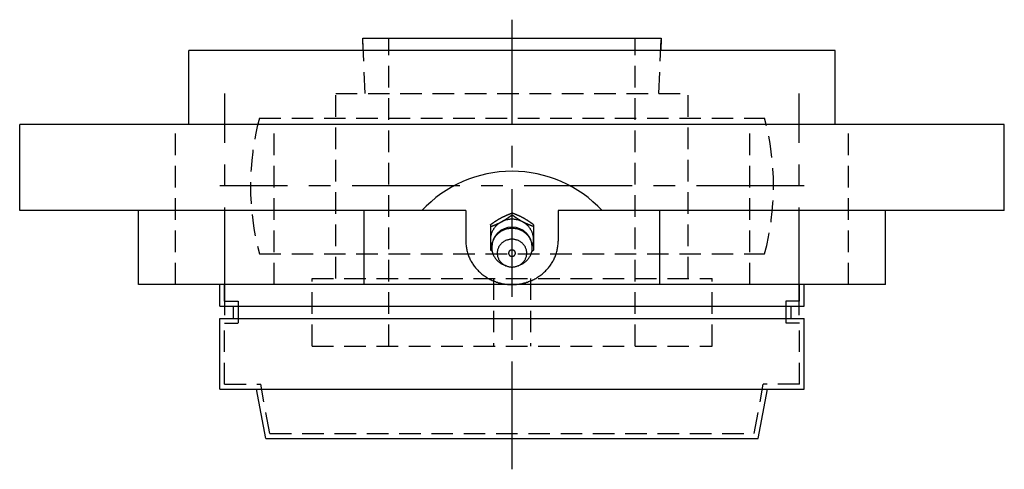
# Model space of a CAD drawing. Extents: x -85 to 178, y -85 to 178.
# Tile 12 of 12: x -80 to 80, y 105 to 178. Entities that reach past the tile are written whole.
import ezdxf

# ---------------------------------------------------------------- set-up
doc = ezdxf.new("R2010")
doc.units = 0
doc.header["$LTSCALE"] = 14
doc.linetypes.add('CENTER', pattern=[2, 1.25, -0.25, 0.25, -0.25])
doc.linetypes.add('HIDDEN', pattern=[0.375, 0.25, -0.125])
doc.layers.get('0').update_dxf_attribs({"linetype": 'CONTINUOUS'})
doc.layers.add('CENTER', color=1, linetype='CENTER')
doc.layers.add('HIDDEN', color=3, linetype='HIDDEN')

msp = doc.modelspace()

# ---------------------------------------------------------------- linework, layer by layer
for p, q in [((-24.17, 173), (-24.25, 175)), ((-24.25, 175), (24.25, 175)), ((24.25, 175), (24.17, 173)), ((-52.5, 161), (-52.5, 173)), ((52.5, 173), (-52.5, 173)), ((52.5, 161), (52.5, 173)), ((80, 161), (-80, 161)), ((-80, 147), (-80, 161)), ((80, 147), (80, 161)), ((-7.5, 147), (-80, 147)), ((-60.67, 135), (-60.67, 147)), ((-24.04, 135), (-24.04, 147)), ((-7.5, 147), (-7.5, 142.05)), ((7.5, 147), (7.5, 142.05)), ((80, 147), (7.5, 147)), ((24.04, 135), (24.04, 147)), ((60.67, 135), (60.67, 147)), ((-3.5, 144.71), (-3.5, 140.6)), ((3.5, 144.71), (3.5, 140.6)), ((-3.24, 140.41), (-3.5, 140.6)), ((3.24, 140.41), (3.5, 140.6)), ((60.67, 135), (-60.67, 135)), ((-47.5, 131.5), (-47.5, 135)), ((47.5, 131.5), (47.5, 135)), ((-47.5, 131.5), (47.5, 131.5)), ((-45.3, 131.5), (-45.3, 129.5)), ((45.3, 131.5), (45.3, 129.5)), ((-47.5, 129.5), (47.5, 129.5)), ((-47.5, 118), (-47.5, 129.5)), ((47.5, 118), (47.5, 129.5)), ((-47.5, 118), (47.5, 118)), ((-40, 110), (-41.5, 118)), ((40, 110), (41.5, 118)), ((-40, 110), (40, 110))]:
    msp.add_line(p, q)
at = {"linetype": 'CONTINUOUS'}
for p, q in [((0, 146.3), (0, 146.61)), ((-0.96, 138.03), (-1.33, 138.18)), ((0.96, 138.03), (1.33, 138.18))]:
    msp.add_line(p, q, dxfattribs=at)
for points in [[(-3.5, 144.71, 0), (-3.48, 144.73, 0), (-3.46, 144.74, 0), (-3.44, 144.76, 0), (-3.42, 144.77, 0), (-3.4, 144.79, 0), (-3.38, 144.8, 0), (-3.36, 144.82, 0), (-3.34, 144.83, 0), (-3.31, 144.84, 0), (-3.29, 144.86, 0), (-3.27, 144.87, 0), (-3.25, 144.89, 0), (-3.23, 144.9, 0), (-3.21, 144.92, 0), (-3.19, 144.93, 0), (-3.17, 144.95, 0), (-3.15, 144.96, 0), (-3.13, 144.98, 0), (-3.11, 144.99, 0), (-3.09, 145, 0), (-3.07, 145.02, 0), (-3.05, 145.03, 0), (-3.03, 145.05, 0), (-3.01, 145.06, 0), (-2.99, 145.08, 0), (-2.96, 145.09, 0), (-2.94, 145.11, 0), (-2.92, 145.12, 0), (-2.9, 145.13, 0), (-2.88, 145.15, 0), (-2.86, 145.16, 0), (-2.84, 145.18, 0), (-2.82, 145.19, 0), (-2.8, 145.21, 0), (-2.78, 145.22, 0), (-2.76, 145.23, 0), (-2.74, 145.25, 0), (-2.71, 145.26, 0), (-2.69, 145.28, 0), (-2.67, 145.29, 0), (-2.65, 145.3, 0), (-2.63, 145.32, 0), (-2.61, 145.33, 0), (-2.59, 145.35, 0), (-2.57, 145.36, 0), (-2.55, 145.37, 0), (-2.53, 145.39, 0), (-2.51, 145.4, 0), (-2.48, 145.41, 0), (-2.46, 145.43, 0), (-2.44, 145.44, 0), (-2.42, 145.46, 0), (-2.4, 145.47, 0), (-2.38, 145.48, 0), (-2.36, 145.5, 0), (-2.34, 145.51, 0), (-2.31, 145.52, 0), (-2.29, 145.53, 0), (-2.27, 145.55, 0), (-2.25, 145.56, 0), (-2.23, 145.57, 0), (-2.21, 145.59, 0), (-2.19, 145.6, 0), (-2.16, 145.61, 0), (-2.14, 145.63, 0), (-2.12, 145.64, 0), (-2.1, 145.65, 0), (-2.08, 145.66, 0), (-2.06, 145.68, 0), (-2.03, 145.69, 0), (-2.01, 145.7, 0), (-1.99, 145.71, 0), (-1.97, 145.73, 0), (-1.95, 145.74, 0), (-1.93, 145.75, 0), (-1.9, 145.76, 0), (-1.88, 145.78, 0), (-1.86, 145.79, 0), (-1.84, 145.8, 0), (-1.82, 145.81, 0), (-1.79, 145.82, 0), (-1.77, 145.84, 0), (-1.75, 145.85, 0), (-1.73, 145.86, 0), (-1.71, 145.87, 0), (-1.68, 145.88, 0), (-1.66, 145.89, 0), (-1.64, 145.91, 0), (-1.62, 145.92, 0), (-1.59, 145.93, 0), (-1.57, 145.94, 0), (-1.55, 145.95, 0), (-1.53, 145.96, 0), (-1.5, 145.97, 0), (-1.48, 145.98, 0), (-1.46, 145.99, 0), (-1.44, 146, 0), (-1.41, 146.02, 0), (-1.39, 146.03, 0), (-1.37, 146.04, 0), (-1.35, 146.05, 0), (-1.32, 146.06, 0), (-1.3, 146.07, 0), (-1.28, 146.08, 0), (-1.26, 146.09, 0), (-1.23, 146.1, 0), (-1.21, 146.11, 0), (-1.19, 146.12, 0), (-1.16, 146.13, 0), (-1.14, 146.14, 0), (-1.12, 146.15, 0), (-1.1, 146.16, 0), (-1.07, 146.17, 0), (-1.05, 146.18, 0), (-1.03, 146.19, 0), (-1, 146.2, 0), (-0.98, 146.21, 0), (-0.96, 146.22, 0), (-0.93, 146.23, 0), (-0.91, 146.24, 0), (-0.89, 146.25, 0), (-0.86, 146.26, 0), (-0.84, 146.27, 0), (-0.82, 146.28, 0), (-0.8, 146.29, 0), (-0.77, 146.3, 0), (-0.75, 146.31, 0), (-0.73, 146.32, 0), (-0.7, 146.33, 0), (-0.68, 146.34, 0), (-0.66, 146.35, 0), (-0.63, 146.36, 0), (-0.61, 146.37, 0), (-0.59, 146.38, 0), (-0.56, 146.39, 0), (-0.54, 146.4, 0), (-0.52, 146.41, 0), (-0.49, 146.42, 0), (-0.47, 146.43, 0), (-0.45, 146.44, 0), (-0.42, 146.44, 0), (-0.4, 146.46, 0), (-0.38, 146.46, 0), (-0.35, 146.47, 0), (-0.33, 146.48, 0), (-0.3, 146.49, 0), (-0.28, 146.5, 0), (-0.26, 146.51, 0), (-0.23, 146.52, 0), (-0.21, 146.53, 0), (-0.19, 146.54, 0), (-0.16, 146.55, 0), (-0.14, 146.56, 0), (-0.12, 146.57, 0), (-0.09, 146.58, 0), (-0.07, 146.59, 0), (-0.05, 146.59, 0), (-0.02, 146.6, 0), (0, 146.61, 0)], [(-3.5, 144.4, 0), (-3.48, 144.41, 0), (-3.45, 144.42, 0), (-3.43, 144.43, 0), (-3.41, 144.44, 0), (-3.38, 144.45, 0), (-3.36, 144.46, 0), (-3.34, 144.47, 0), (-3.31, 144.47, 0), (-3.29, 144.48, 0), (-3.27, 144.49, 0), (-3.24, 144.5, 0), (-3.22, 144.51, 0), (-3.19, 144.52, 0), (-3.17, 144.53, 0), (-3.15, 144.54, 0), (-3.12, 144.55, 0), (-3.1, 144.56, 0), (-3.08, 144.57, 0), (-3.05, 144.58, 0), (-3.03, 144.59, 0), (-3.01, 144.59, 0), (-2.98, 144.6, 0), (-2.96, 144.61, 0), (-2.94, 144.62, 0), (-2.91, 144.63, 0), (-2.89, 144.64, 0), (-2.87, 144.65, 0), (-2.84, 144.66, 0), (-2.82, 144.67, 0), (-2.8, 144.68, 0), (-2.77, 144.69, 0), (-2.75, 144.7, 0), (-2.73, 144.71, 0), (-2.7, 144.72, 0), (-2.68, 144.73, 0), (-2.66, 144.74, 0), (-2.63, 144.75, 0), (-2.61, 144.76, 0), (-2.59, 144.77, 0), (-2.57, 144.78, 0), (-2.54, 144.79, 0), (-2.52, 144.8, 0), (-2.5, 144.81, 0), (-2.47, 144.82, 0), (-2.45, 144.83, 0), (-2.43, 144.84, 0), (-2.4, 144.85, 0), (-2.38, 144.86, 0), (-2.36, 144.87, 0), (-2.34, 144.88, 0), (-2.31, 144.89, 0), (-2.29, 144.9, 0), (-2.27, 144.91, 0), (-2.24, 144.92, 0), (-2.22, 144.93, 0), (-2.2, 144.94, 0), (-2.18, 144.95, 0), (-2.15, 144.96, 0), (-2.13, 144.97, 0), (-2.11, 144.98, 0), (-2.08, 145, 0), (-2.06, 145.01, 0), (-2.04, 145.02, 0), (-2.02, 145.03, 0), (-1.99, 145.04, 0), (-1.97, 145.05, 0), (-1.95, 145.06, 0), (-1.93, 145.07, 0), (-1.9, 145.08, 0), (-1.88, 145.09, 0), (-1.86, 145.11, 0), (-1.84, 145.12, 0), (-1.82, 145.13, 0), (-1.79, 145.14, 0), (-1.77, 145.15, 0), (-1.75, 145.16, 0), (-1.73, 145.18, 0), (-1.7, 145.19, 0), (-1.68, 145.2, 0), (-1.66, 145.21, 0), (-1.64, 145.22, 0), (-1.62, 145.24, 0), (-1.6, 145.25, 0), (-1.57, 145.26, 0), (-1.55, 145.27, 0), (-1.53, 145.28, 0), (-1.51, 145.3, 0), (-1.49, 145.31, 0), (-1.46, 145.32, 0), (-1.44, 145.33, 0), (-1.42, 145.35, 0), (-1.4, 145.36, 0), (-1.38, 145.37, 0), (-1.36, 145.38, 0), (-1.33, 145.4, 0), (-1.31, 145.41, 0), (-1.29, 145.42, 0), (-1.27, 145.44, 0), (-1.25, 145.45, 0), (-1.23, 145.46, 0), (-1.21, 145.48, 0), (-1.19, 145.49, 0), (-1.16, 145.5, 0), (-1.14, 145.52, 0), (-1.12, 145.53, 0), (-1.1, 145.54, 0), (-1.08, 145.56, 0), (-1.06, 145.57, 0), (-1.04, 145.58, 0), (-1.02, 145.6, 0), (-0.99, 145.61, 0), (-0.97, 145.62, 0), (-0.95, 145.64, 0), (-0.93, 145.65, 0), (-0.91, 145.67, 0), (-0.89, 145.68, 0), (-0.87, 145.69, 0), (-0.85, 145.71, 0), (-0.83, 145.72, 0), (-0.81, 145.74, 0), (-0.78, 145.75, 0), (-0.76, 145.76, 0), (-0.74, 145.78, 0), (-0.72, 145.79, 0), (-0.7, 145.81, 0), (-0.68, 145.82, 0), (-0.66, 145.83, 0), (-0.64, 145.85, 0), (-0.62, 145.86, 0), (-0.6, 145.88, 0), (-0.58, 145.89, 0), (-0.56, 145.91, 0), (-0.54, 145.92, 0), (-0.51, 145.94, 0), (-0.49, 145.95, 0), (-0.47, 145.96, 0), (-0.45, 145.98, 0), (-0.43, 145.99, 0), (-0.41, 146.01, 0), (-0.39, 146.02, 0), (-0.37, 146.04, 0), (-0.35, 146.05, 0), (-0.33, 146.06, 0), (-0.31, 146.08, 0), (-0.29, 146.09, 0), (-0.27, 146.11, 0), (-0.25, 146.12, 0), (-0.23, 146.14, 0), (-0.21, 146.15, 0), (-0.18, 146.17, 0), (-0.16, 146.18, 0), (-0.14, 146.2, 0), (-0.12, 146.21, 0), (-0.1, 146.23, 0), (-0.08, 146.24, 0), (-0.06, 146.25, 0), (-0.04, 146.27, 0), (-0.02, 146.28, 0), (0, 146.3, 0)], [(3.5, 144.71, 0), (3.48, 144.73, 0), (3.46, 144.74, 0), (3.44, 144.76, 0), (3.42, 144.77, 0), (3.4, 144.79, 0), (3.38, 144.8, 0), (3.36, 144.82, 0), (3.34, 144.83, 0), (3.31, 144.84, 0), (3.29, 144.86, 0), (3.27, 144.87, 0), (3.25, 144.89, 0), (3.23, 144.9, 0), (3.21, 144.92, 0), (3.19, 144.93, 0), (3.17, 144.95, 0), (3.15, 144.96, 0), (3.13, 144.98, 0), (3.11, 144.99, 0), (3.09, 145, 0), (3.07, 145.02, 0), (3.05, 145.03, 0), (3.03, 145.05, 0), (3.01, 145.06, 0), (2.99, 145.08, 0), (2.96, 145.09, 0), (2.94, 145.11, 0), (2.92, 145.12, 0), (2.9, 145.13, 0), (2.88, 145.15, 0), (2.86, 145.16, 0), (2.84, 145.18, 0), (2.82, 145.19, 0), (2.8, 145.21, 0), (2.78, 145.22, 0), (2.76, 145.23, 0), (2.74, 145.25, 0), (2.71, 145.26, 0), (2.69, 145.28, 0), (2.67, 145.29, 0), (2.65, 145.3, 0), (2.63, 145.32, 0), (2.61, 145.33, 0), (2.59, 145.35, 0), (2.57, 145.36, 0), (2.55, 145.37, 0), (2.53, 145.39, 0), (2.51, 145.4, 0), (2.48, 145.41, 0), (2.46, 145.43, 0), (2.44, 145.44, 0), (2.42, 145.46, 0), (2.4, 145.47, 0), (2.38, 145.48, 0), (2.36, 145.5, 0), (2.34, 145.51, 0), (2.31, 145.52, 0), (2.29, 145.53, 0), (2.27, 145.55, 0), (2.25, 145.56, 0), (2.23, 145.57, 0), (2.21, 145.59, 0), (2.19, 145.6, 0), (2.16, 145.61, 0), (2.14, 145.63, 0), (2.12, 145.64, 0), (2.1, 145.65, 0), (2.08, 145.66, 0), (2.06, 145.68, 0), (2.03, 145.69, 0), (2.01, 145.7, 0), (1.99, 145.71, 0), (1.97, 145.73, 0), (1.95, 145.74, 0), (1.93, 145.75, 0), (1.9, 145.76, 0), (1.88, 145.78, 0), (1.86, 145.79, 0), (1.84, 145.8, 0), (1.82, 145.81, 0), (1.79, 145.82, 0), (1.77, 145.84, 0), (1.75, 145.85, 0), (1.73, 145.86, 0), (1.71, 145.87, 0), (1.68, 145.88, 0), (1.66, 145.89, 0), (1.64, 145.91, 0), (1.62, 145.92, 0), (1.59, 145.93, 0), (1.57, 145.94, 0), (1.55, 145.95, 0), (1.53, 145.96, 0), (1.5, 145.97, 0), (1.48, 145.98, 0), (1.46, 145.99, 0), (1.44, 146, 0), (1.41, 146.02, 0), (1.39, 146.03, 0), (1.37, 146.04, 0), (1.35, 146.05, 0), (1.32, 146.06, 0), (1.3, 146.07, 0), (1.28, 146.08, 0), (1.26, 146.09, 0), (1.23, 146.1, 0), (1.21, 146.11, 0), (1.19, 146.12, 0), (1.16, 146.13, 0), (1.14, 146.14, 0), (1.12, 146.15, 0), (1.1, 146.16, 0), (1.07, 146.17, 0), (1.05, 146.18, 0), (1.03, 146.19, 0), (1, 146.2, 0), (0.98, 146.21, 0), (0.96, 146.22, 0), (0.93, 146.23, 0), (0.91, 146.24, 0), (0.89, 146.25, 0), (0.86, 146.26, 0), (0.84, 146.27, 0), (0.82, 146.28, 0), (0.8, 146.29, 0), (0.77, 146.3, 0), (0.75, 146.31, 0), (0.73, 146.32, 0), (0.7, 146.33, 0), (0.68, 146.34, 0), (0.66, 146.35, 0), (0.63, 146.36, 0), (0.61, 146.37, 0), (0.59, 146.38, 0), (0.56, 146.39, 0), (0.54, 146.4, 0), (0.52, 146.41, 0), (0.49, 146.42, 0), (0.47, 146.43, 0), (0.45, 146.44, 0), (0.42, 146.44, 0), (0.4, 146.46, 0), (0.38, 146.46, 0), (0.35, 146.47, 0), (0.33, 146.48, 0), (0.3, 146.49, 0), (0.28, 146.5, 0), (0.26, 146.51, 0), (0.23, 146.52, 0), (0.21, 146.53, 0), (0.19, 146.54, 0), (0.16, 146.55, 0), (0.14, 146.56, 0), (0.12, 146.57, 0), (0.09, 146.58, 0), (0.07, 146.59, 0), (0.05, 146.59, 0), (0.02, 146.6, 0), (0, 146.61, 0)], [(3.5, 144.4, 0), (3.48, 144.41, 0), (3.45, 144.42, 0), (3.43, 144.43, 0), (3.41, 144.44, 0), (3.38, 144.45, 0), (3.36, 144.46, 0), (3.34, 144.47, 0), (3.31, 144.47, 0), (3.29, 144.48, 0), (3.27, 144.49, 0), (3.24, 144.5, 0), (3.22, 144.51, 0), (3.19, 144.52, 0), (3.17, 144.53, 0), (3.15, 144.54, 0), (3.12, 144.55, 0), (3.1, 144.56, 0), (3.08, 144.57, 0), (3.05, 144.58, 0), (3.03, 144.59, 0), (3.01, 144.59, 0), (2.98, 144.6, 0), (2.96, 144.61, 0), (2.94, 144.62, 0), (2.91, 144.63, 0), (2.89, 144.64, 0), (2.87, 144.65, 0), (2.84, 144.66, 0), (2.82, 144.67, 0), (2.8, 144.68, 0), (2.77, 144.69, 0), (2.75, 144.7, 0), (2.73, 144.71, 0), (2.7, 144.72, 0), (2.68, 144.73, 0), (2.66, 144.74, 0), (2.63, 144.75, 0), (2.61, 144.76, 0), (2.59, 144.77, 0), (2.57, 144.78, 0), (2.54, 144.79, 0), (2.52, 144.8, 0), (2.5, 144.81, 0), (2.47, 144.82, 0), (2.45, 144.83, 0), (2.43, 144.84, 0), (2.4, 144.85, 0), (2.38, 144.86, 0), (2.36, 144.87, 0), (2.34, 144.88, 0), (2.31, 144.89, 0), (2.29, 144.9, 0), (2.27, 144.91, 0), (2.24, 144.92, 0), (2.22, 144.93, 0), (2.2, 144.94, 0), (2.18, 144.95, 0), (2.15, 144.96, 0), (2.13, 144.97, 0), (2.11, 144.98, 0), (2.08, 145, 0), (2.06, 145.01, 0), (2.04, 145.02, 0), (2.02, 145.03, 0), (1.99, 145.04, 0), (1.97, 145.05, 0), (1.95, 145.06, 0), (1.93, 145.07, 0), (1.9, 145.08, 0), (1.88, 145.09, 0), (1.86, 145.11, 0), (1.84, 145.12, 0), (1.82, 145.13, 0), (1.79, 145.14, 0), (1.77, 145.15, 0), (1.75, 145.16, 0), (1.73, 145.18, 0), (1.7, 145.19, 0), (1.68, 145.2, 0), (1.66, 145.21, 0), (1.64, 145.22, 0), (1.62, 145.24, 0), (1.6, 145.25, 0), (1.57, 145.26, 0), (1.55, 145.27, 0), (1.53, 145.28, 0), (1.51, 145.3, 0), (1.49, 145.31, 0), (1.46, 145.32, 0), (1.44, 145.33, 0), (1.42, 145.35, 0), (1.4, 145.36, 0), (1.38, 145.37, 0), (1.36, 145.38, 0), (1.33, 145.4, 0), (1.31, 145.41, 0), (1.29, 145.42, 0), (1.27, 145.44, 0), (1.25, 145.45, 0), (1.23, 145.46, 0), (1.21, 145.48, 0), (1.19, 145.49, 0), (1.16, 145.5, 0), (1.14, 145.52, 0), (1.12, 145.53, 0), (1.1, 145.54, 0), (1.08, 145.56, 0), (1.06, 145.57, 0), (1.04, 145.58, 0), (1.02, 145.6, 0), (0.99, 145.61, 0), (0.97, 145.62, 0), (0.95, 145.64, 0), (0.93, 145.65, 0), (0.91, 145.67, 0), (0.89, 145.68, 0), (0.87, 145.69, 0), (0.85, 145.71, 0), (0.83, 145.72, 0), (0.81, 145.74, 0), (0.78, 145.75, 0), (0.76, 145.76, 0), (0.74, 145.78, 0), (0.72, 145.79, 0), (0.7, 145.81, 0), (0.68, 145.82, 0), (0.66, 145.83, 0), (0.64, 145.85, 0), (0.62, 145.86, 0), (0.6, 145.88, 0), (0.58, 145.89, 0), (0.56, 145.91, 0), (0.54, 145.92, 0), (0.51, 145.94, 0), (0.49, 145.95, 0), (0.47, 145.96, 0), (0.45, 145.98, 0), (0.43, 145.99, 0), (0.41, 146.01, 0), (0.39, 146.02, 0), (0.37, 146.04, 0), (0.35, 146.05, 0), (0.33, 146.06, 0), (0.31, 146.08, 0), (0.29, 146.09, 0), (0.27, 146.11, 0), (0.25, 146.12, 0), (0.23, 146.14, 0), (0.21, 146.15, 0), (0.18, 146.17, 0), (0.16, 146.18, 0), (0.14, 146.2, 0), (0.12, 146.21, 0), (0.1, 146.23, 0), (0.08, 146.24, 0), (0.06, 146.25, 0), (0.04, 146.27, 0), (0.02, 146.28, 0), (0, 146.3, 0)], [(-7.5, 142.05, 0), (-7.5, 141.88, 0), (-7.49, 141.7, 0), (-7.48, 141.53, 0), (-7.46, 141.36, 0), (-7.44, 141.19, 0), (-7.42, 141.01, 0), (-7.39, 140.84, 0), (-7.36, 140.67, 0), (-7.32, 140.5, 0), (-7.28, 140.34, 0), (-7.23, 140.17, 0), (-7.18, 140, 0), (-7.12, 139.84, 0), (-7.06, 139.67, 0), (-7, 139.51, 0), (-6.93, 139.35, 0), (-6.86, 139.19, 0), (-6.78, 139.03, 0), (-6.7, 138.88, 0), (-6.61, 138.72, 0), (-6.53, 138.57, 0), (-6.43, 138.42, 0), (-6.34, 138.28, 0), (-6.24, 138.13, 0), (-6.13, 137.99, 0), (-6.02, 137.85, 0), (-5.91, 137.71, 0), (-5.8, 137.58, 0), (-5.68, 137.44, 0), (-5.56, 137.31, 0), (-5.43, 137.19, 0), (-5.3, 137.06, 0), (-5.17, 136.94, 0), (-5.04, 136.83, 0), (-4.9, 136.71, 0), (-4.76, 136.6, 0), (-4.61, 136.49, 0), (-4.47, 136.39, 0), (-4.32, 136.29, 0), (-4.17, 136.19, 0), (-4.01, 136.09, 0), (-3.86, 136, 0), (-3.7, 135.92, 0), (-3.54, 135.83, 0), (-3.37, 135.75, 0), (-3.21, 135.68, 0), (-3.04, 135.6, 0), (-2.87, 135.54, 0), (-2.7, 135.47, 0), (-2.53, 135.41, 0), (-2.35, 135.36, 0), (-2.18, 135.3, 0), (-2, 135.25, 0), (-1.82, 135.21, 0), (-1.64, 135.17, 0), (-1.46, 135.13, 0), (-1.28, 135.1, 0), (-1.1, 135.08, 0), (-0.92, 135.05, 0), (-0.74, 135.03, 0), (-0.55, 135.02, 0), (-0.37, 135.01, 0), (-0.18, 135, 0), (0, 135, 0), (0.18, 135, 0), (0.37, 135.01, 0), (0.55, 135.02, 0), (0.74, 135.03, 0), (0.92, 135.05, 0), (1.1, 135.08, 0), (1.28, 135.1, 0), (1.46, 135.13, 0), (1.64, 135.17, 0), (1.82, 135.21, 0), (2, 135.25, 0), (2.18, 135.3, 0), (2.35, 135.36, 0), (2.53, 135.41, 0), (2.7, 135.47, 0), (2.87, 135.54, 0), (3.04, 135.6, 0), (3.21, 135.68, 0), (3.37, 135.75, 0), (3.54, 135.83, 0), (3.7, 135.92, 0), (3.86, 136, 0), (4.01, 136.09, 0), (4.17, 136.19, 0), (4.32, 136.29, 0), (4.47, 136.39, 0), (4.61, 136.49, 0), (4.76, 136.6, 0), (4.9, 136.71, 0), (5.04, 136.83, 0), (5.17, 136.94, 0), (5.3, 137.06, 0), (5.43, 137.19, 0), (5.56, 137.31, 0), (5.68, 137.44, 0), (5.8, 137.58, 0), (5.91, 137.71, 0), (6.02, 137.85, 0), (6.13, 137.99, 0), (6.24, 138.13, 0), (6.34, 138.28, 0), (6.43, 138.42, 0), (6.53, 138.57, 0), (6.61, 138.72, 0), (6.7, 138.88, 0), (6.78, 139.03, 0), (6.86, 139.19, 0), (6.93, 139.35, 0), (7, 139.51, 0), (7.06, 139.67, 0), (7.12, 139.84, 0), (7.18, 140, 0), (7.23, 140.17, 0), (7.28, 140.34, 0), (7.32, 140.5, 0), (7.36, 140.67, 0), (7.39, 140.84, 0), (7.42, 141.01, 0), (7.44, 141.19, 0), (7.46, 141.36, 0), (7.48, 141.53, 0), (7.49, 141.7, 0), (7.5, 141.88, 0), (7.5, 142.05, 0)]]:
    msp.add_polyline3d(points)
for points in [[(3.29, 141.21, 0), (3.33, 141.3, 0), (3.36, 141.39, 0), (3.39, 141.49, 0), (3.41, 141.58, 0), (3.43, 141.68, 0), (3.45, 141.78, 0), (3.47, 141.87, 0), (3.48, 141.97, 0), (3.49, 142.07, 0), (3.5, 142.17, 0), (3.5, 142.27, 0), (3.5, 142.36, 0), (3.5, 142.46, 0), (3.49, 142.56, 0), (3.48, 142.66, 0), (3.47, 142.76, 0), (3.45, 142.85, 0), (3.43, 142.95, 0), (3.41, 143.05, 0), (3.39, 143.14, 0), (3.36, 143.24, 0), (3.33, 143.33, 0), (3.3, 143.43, 0), (3.26, 143.52, 0), (3.22, 143.61, 0), (3.18, 143.7, 0), (3.13, 143.79, 0), (3.08, 143.87, 0), (3.03, 143.96, 0), (2.98, 144.04, 0), (2.92, 144.13, 0), (2.86, 144.21, 0), (2.8, 144.29, 0), (2.74, 144.37, 0), (2.67, 144.44, 0), (2.6, 144.52, 0), (2.53, 144.59, 0), (2.46, 144.66, 0), (2.38, 144.73, 0), (2.3, 144.79, 0), (2.22, 144.86, 0), (2.14, 144.92, 0), (2.06, 144.98, 0), (1.97, 145.03, 0), (1.88, 145.09, 0), (1.8, 145.14, 0), (1.7, 145.19, 0), (1.61, 145.24, 0), (1.52, 145.28, 0), (1.42, 145.32, 0), (1.33, 145.36, 0), (1.23, 145.4, 0), (1.13, 145.43, 0), (1.03, 145.46, 0), (0.93, 145.49, 0), (0.83, 145.51, 0), (0.73, 145.53, 0), (0.63, 145.55, 0), (0.52, 145.57, 0), (0.42, 145.58, 0), (0.31, 145.59, 0), (0.21, 145.6, 0), (0.1, 145.6, 0), (0, 145.6, 0), (-0.1, 145.6, 0), (-0.21, 145.6, 0), (-0.31, 145.59, 0), (-0.42, 145.58, 0), (-0.52, 145.57, 0), (-0.63, 145.55, 0), (-0.73, 145.53, 0), (-0.83, 145.51, 0), (-0.93, 145.49, 0), (-1.03, 145.46, 0), (-1.13, 145.43, 0), (-1.23, 145.4, 0), (-1.33, 145.36, 0), (-1.42, 145.32, 0), (-1.52, 145.28, 0), (-1.61, 145.24, 0), (-1.7, 145.19, 0), (-1.8, 145.14, 0), (-1.88, 145.09, 0), (-1.97, 145.03, 0), (-2.06, 144.98, 0), (-2.14, 144.92, 0), (-2.22, 144.86, 0), (-2.3, 144.79, 0), (-2.38, 144.73, 0), (-2.46, 144.66, 0), (-2.53, 144.59, 0), (-2.6, 144.52, 0), (-2.67, 144.44, 0), (-2.74, 144.37, 0), (-2.8, 144.29, 0), (-2.86, 144.21, 0), (-2.92, 144.13, 0), (-2.98, 144.04, 0), (-3.03, 143.96, 0), (-3.08, 143.87, 0), (-3.13, 143.79, 0), (-3.18, 143.7, 0), (-3.22, 143.61, 0), (-3.26, 143.52, 0), (-3.3, 143.43, 0), (-3.33, 143.33, 0), (-3.36, 143.24, 0), (-3.39, 143.14, 0), (-3.41, 143.05, 0), (-3.43, 142.95, 0), (-3.45, 142.85, 0), (-3.47, 142.76, 0), (-3.48, 142.66, 0), (-3.49, 142.56, 0), (-3.5, 142.46, 0), (-3.5, 142.36, 0), (-3.5, 142.27, 0), (-3.5, 142.17, 0), (-3.49, 142.07, 0), (-3.48, 141.97, 0), (-3.47, 141.87, 0), (-3.45, 141.78, 0), (-3.43, 141.68, 0), (-3.41, 141.58, 0), (-3.39, 141.49, 0), (-3.36, 141.39, 0), (-3.33, 141.3, 0), (-3.29, 141.21, 0)], [(1.33, 138.18, 0), (1.45, 138.23, 0), (1.58, 138.29, 0), (1.7, 138.36, 0), (1.82, 138.43, 0), (1.93, 138.5, 0), (2.05, 138.58, 0), (2.16, 138.67, 0), (2.26, 138.76, 0), (2.36, 138.85, 0), (2.46, 138.94, 0), (2.55, 139.05, 0), (2.64, 139.15, 0), (2.72, 139.26, 0), (2.79, 139.37, 0), (2.87, 139.48, 0), (2.93, 139.6, 0), (3, 139.72, 0), (3.05, 139.84, 0), (3.1, 139.96, 0), (3.15, 140.09, 0), (3.19, 140.21, 0), (3.22, 140.34, 0), (3.25, 140.47, 0), (3.27, 140.6, 0), (3.29, 140.73, 0), (3.3, 140.86, 0), (3.3, 141, 0), (3.3, 141.13, 0), (3.29, 141.26, 0), (3.28, 141.39, 0), (3.26, 141.52, 0), (3.23, 141.65, 0), (3.2, 141.78, 0), (3.16, 141.91, 0), (3.12, 142.03, 0), (3.07, 142.16, 0), (3.01, 142.28, 0), (2.95, 142.4, 0), (2.89, 142.52, 0), (2.82, 142.63, 0), (2.74, 142.74, 0), (2.66, 142.85, 0), (2.58, 142.96, 0), (2.48, 143.06, 0), (2.39, 143.15, 0), (2.29, 143.25, 0), (2.19, 143.34, 0), (2.08, 143.42, 0), (1.97, 143.5, 0), (1.85, 143.58, 0), (1.74, 143.65, 0), (1.62, 143.72, 0), (1.49, 143.78, 0), (1.36, 143.84, 0), (1.24, 143.89, 0), (1.1, 143.94, 0), (0.97, 143.98, 0), (0.83, 144.02, 0), (0.7, 144.05, 0), (0.56, 144.07, 0), (0.42, 144.09, 0), (0.28, 144.11, 0), (0.14, 144.11, 0), (0, 144.12, 0), (-0.14, 144.11, 0), (-0.28, 144.11, 0), (-0.42, 144.09, 0), (-0.56, 144.07, 0), (-0.7, 144.05, 0), (-0.83, 144.02, 0), (-0.97, 143.98, 0), (-1.1, 143.94, 0), (-1.24, 143.89, 0), (-1.36, 143.84, 0), (-1.49, 143.78, 0), (-1.62, 143.72, 0), (-1.74, 143.65, 0), (-1.85, 143.58, 0), (-1.97, 143.5, 0), (-2.08, 143.42, 0), (-2.19, 143.34, 0), (-2.29, 143.25, 0), (-2.39, 143.15, 0), (-2.48, 143.06, 0), (-2.58, 142.96, 0), (-2.66, 142.85, 0), (-2.74, 142.74, 0), (-2.82, 142.63, 0), (-2.89, 142.52, 0), (-2.95, 142.4, 0), (-3.01, 142.28, 0), (-3.07, 142.16, 0), (-3.12, 142.03, 0), (-3.16, 141.91, 0), (-3.2, 141.78, 0), (-3.23, 141.65, 0), (-3.26, 141.52, 0), (-3.28, 141.39, 0), (-3.29, 141.26, 0), (-3.3, 141.13, 0), (-3.3, 141, 0), (-3.3, 140.86, 0), (-3.29, 140.73, 0), (-3.27, 140.6, 0), (-3.25, 140.47, 0), (-3.22, 140.34, 0), (-3.19, 140.21, 0), (-3.15, 140.09, 0), (-3.1, 139.96, 0), (-3.05, 139.84, 0), (-3, 139.72, 0), (-2.93, 139.6, 0), (-2.87, 139.48, 0), (-2.79, 139.37, 0), (-2.72, 139.26, 0), (-2.64, 139.15, 0), (-2.55, 139.05, 0), (-2.46, 138.94, 0), (-2.36, 138.85, 0), (-2.26, 138.76, 0), (-2.16, 138.67, 0), (-2.05, 138.58, 0), (-1.93, 138.5, 0), (-1.82, 138.43, 0), (-1.7, 138.36, 0), (-1.58, 138.29, 0), (-1.45, 138.23, 0), (-1.33, 138.18, 0)], [(2.4, 140.09, 0), (2.4, 140.2, 0), (2.39, 140.31, 0), (2.37, 140.42, 0), (2.35, 140.53, 0), (2.33, 140.64, 0), (2.3, 140.75, 0), (2.26, 140.85, 0), (2.22, 140.96, 0), (2.17, 141.06, 0), (2.12, 141.16, 0), (2.06, 141.25, 0), (2, 141.35, 0), (1.93, 141.44, 0), (1.86, 141.52, 0), (1.78, 141.61, 0), (1.7, 141.69, 0), (1.61, 141.76, 0), (1.52, 141.84, 0), (1.43, 141.9, 0), (1.33, 141.97, 0), (1.23, 142.03, 0), (1.13, 142.08, 0), (1.03, 142.13, 0), (0.92, 142.18, 0), (0.81, 142.22, 0), (0.7, 142.25, 0), (0.58, 142.28, 0), (0.47, 142.31, 0), (0.35, 142.32, 0), (0.24, 142.34, 0), (0.12, 142.34, 0), (0, 142.35, 0), (-0.12, 142.34, 0), (-0.24, 142.34, 0), (-0.35, 142.32, 0), (-0.47, 142.31, 0), (-0.58, 142.28, 0), (-0.7, 142.25, 0), (-0.81, 142.22, 0), (-0.92, 142.18, 0), (-1.03, 142.13, 0), (-1.13, 142.08, 0), (-1.23, 142.03, 0), (-1.33, 141.97, 0), (-1.43, 141.9, 0), (-1.52, 141.84, 0), (-1.61, 141.76, 0), (-1.7, 141.69, 0), (-1.78, 141.61, 0), (-1.86, 141.52, 0), (-1.93, 141.44, 0), (-2, 141.35, 0), (-2.06, 141.25, 0), (-2.12, 141.16, 0), (-2.17, 141.06, 0), (-2.22, 140.96, 0), (-2.26, 140.85, 0), (-2.3, 140.75, 0), (-2.33, 140.64, 0), (-2.35, 140.53, 0), (-2.37, 140.42, 0), (-2.39, 140.31, 0), (-2.4, 140.2, 0), (-2.4, 140.09, 0), (-2.4, 139.98, 0), (-2.39, 139.87, 0), (-2.37, 139.76, 0), (-2.35, 139.65, 0), (-2.33, 139.54, 0), (-2.3, 139.44, 0), (-2.26, 139.33, 0), (-2.22, 139.23, 0), (-2.17, 139.13, 0), (-2.12, 139.03, 0), (-2.06, 138.93, 0), (-2, 138.84, 0), (-1.93, 138.75, 0), (-1.86, 138.66, 0), (-1.78, 138.58, 0), (-1.7, 138.5, 0), (-1.61, 138.42, 0), (-1.52, 138.35, 0), (-1.43, 138.28, 0), (-1.33, 138.22, 0), (-1.23, 138.16, 0), (-1.13, 138.1, 0), (-1.03, 138.05, 0), (-0.92, 138.01, 0), (-0.81, 137.97, 0), (-0.7, 137.94, 0), (-0.58, 137.91, 0), (-0.47, 137.88, 0), (-0.35, 137.86, 0), (-0.24, 137.85, 0), (-0.12, 137.84, 0), (0, 137.84, 0), (0.12, 137.84, 0), (0.24, 137.85, 0), (0.35, 137.86, 0), (0.47, 137.88, 0), (0.58, 137.91, 0), (0.7, 137.94, 0), (0.81, 137.97, 0), (0.92, 138.01, 0), (1.03, 138.05, 0), (1.13, 138.1, 0), (1.23, 138.16, 0), (1.33, 138.22, 0), (1.43, 138.28, 0), (1.52, 138.35, 0), (1.61, 138.42, 0), (1.7, 138.5, 0), (1.78, 138.58, 0), (1.86, 138.66, 0), (1.93, 138.75, 0), (2, 138.84, 0), (2.06, 138.93, 0), (2.12, 139.03, 0), (2.17, 139.13, 0), (2.22, 139.23, 0), (2.26, 139.33, 0), (2.3, 139.44, 0), (2.33, 139.54, 0), (2.35, 139.65, 0), (2.37, 139.76, 0), (2.39, 139.87, 0), (2.4, 139.98, 0), (2.4, 140.09, 0)], [(0.55, 140.09, 0), (0.55, 140.12, 0), (0.55, 140.14, 0), (0.55, 140.17, 0), (0.54, 140.19, 0), (0.54, 140.22, 0), (0.53, 140.24, 0), (0.52, 140.27, 0), (0.51, 140.29, 0), (0.5, 140.32, 0), (0.49, 140.34, 0), (0.48, 140.36, 0), (0.46, 140.38, 0), (0.45, 140.4, 0), (0.43, 140.42, 0), (0.41, 140.44, 0), (0.39, 140.46, 0), (0.37, 140.48, 0), (0.35, 140.5, 0), (0.33, 140.51, 0), (0.31, 140.53, 0), (0.29, 140.54, 0), (0.26, 140.55, 0), (0.24, 140.56, 0), (0.21, 140.57, 0), (0.19, 140.58, 0), (0.16, 140.59, 0), (0.13, 140.6, 0), (0.11, 140.6, 0), (0.08, 140.61, 0), (0.05, 140.61, 0), (0.03, 140.61, 0), (0, 140.61, 0), (-0.03, 140.61, 0), (-0.05, 140.61, 0), (-0.08, 140.61, 0), (-0.11, 140.6, 0), (-0.13, 140.6, 0), (-0.16, 140.59, 0), (-0.19, 140.58, 0), (-0.21, 140.57, 0), (-0.24, 140.56, 0), (-0.26, 140.55, 0), (-0.29, 140.54, 0), (-0.31, 140.53, 0), (-0.33, 140.51, 0), (-0.35, 140.5, 0), (-0.37, 140.48, 0), (-0.39, 140.46, 0), (-0.41, 140.44, 0), (-0.43, 140.42, 0), (-0.45, 140.4, 0), (-0.46, 140.38, 0), (-0.48, 140.36, 0), (-0.49, 140.34, 0), (-0.5, 140.32, 0), (-0.51, 140.29, 0), (-0.52, 140.27, 0), (-0.53, 140.24, 0), (-0.54, 140.22, 0), (-0.54, 140.19, 0), (-0.55, 140.17, 0), (-0.55, 140.14, 0), (-0.55, 140.12, 0), (-0.55, 140.09, 0), (-0.55, 140.07, 0), (-0.55, 140.04, 0), (-0.55, 140.02, 0), (-0.54, 139.99, 0), (-0.54, 139.97, 0), (-0.53, 139.94, 0), (-0.52, 139.92, 0), (-0.51, 139.89, 0), (-0.5, 139.87, 0), (-0.49, 139.85, 0), (-0.48, 139.82, 0), (-0.46, 139.8, 0), (-0.45, 139.78, 0), (-0.43, 139.76, 0), (-0.41, 139.74, 0), (-0.39, 139.72, 0), (-0.37, 139.71, 0), (-0.35, 139.69, 0), (-0.33, 139.67, 0), (-0.31, 139.66, 0), (-0.29, 139.65, 0), (-0.26, 139.63, 0), (-0.24, 139.62, 0), (-0.21, 139.61, 0), (-0.19, 139.6, 0), (-0.16, 139.59, 0), (-0.13, 139.59, 0), (-0.11, 139.58, 0), (-0.08, 139.58, 0), (-0.05, 139.57, 0), (-0.03, 139.57, 0), (0, 139.57, 0), (0.03, 139.57, 0), (0.05, 139.57, 0), (0.08, 139.58, 0), (0.11, 139.58, 0), (0.13, 139.59, 0), (0.16, 139.59, 0), (0.19, 139.6, 0), (0.21, 139.61, 0), (0.24, 139.62, 0), (0.26, 139.63, 0), (0.29, 139.65, 0), (0.31, 139.66, 0), (0.33, 139.67, 0), (0.35, 139.69, 0), (0.37, 139.71, 0), (0.39, 139.72, 0), (0.41, 139.74, 0), (0.43, 139.76, 0), (0.45, 139.78, 0), (0.46, 139.8, 0), (0.48, 139.82, 0), (0.49, 139.85, 0), (0.5, 139.87, 0), (0.51, 139.89, 0), (0.52, 139.92, 0), (0.53, 139.94, 0), (0.54, 139.97, 0), (0.54, 139.99, 0), (0.55, 140.02, 0), (0.55, 140.04, 0), (0.55, 140.07, 0), (0.55, 140.09, 0)]]:
    msp.add_polyline3d(points, dxfattribs=at)
msp.add_arc((0, 133.39), 20, 42.902, 137.098)
msp.add_arc((0, 141.02), 3.3, 0, 180, dxfattribs=at)
at = {"layer": 'CENTER'}
for p, q in [((0, 105), (0, 178)), ((-46.67, 130), (-46.67, 166)), ((46.67, 130), (46.67, 166)), ((47.5, 151), (-47.5, 151))]:
    msp.add_line(p, q, dxfattribs=at)
at = {"layer": 'HIDDEN'}
for p, q in [((-24.25, 175), (24.25, 175)), ((-23.87, 166), (-24.25, 175)), ((-20, 125), (-20, 175)), ((20, 125), (20, 175)), ((23.87, 166), (24.25, 175)), ((-28.65, 136), (-28.65, 166)), ((-28.65, 166), (28.65, 166)), ((28.65, 136), (28.65, 166)), ((-41.05, 162), (41.05, 162)), ((-54.67, 135), (-54.67, 161)), ((-38.67, 135), (-38.67, 161)), ((38.67, 135), (38.67, 161)), ((54.67, 135), (54.67, 161)), ((-41.05, 140), (41.05, 140)), ((-32.5, 136), (32.5, 136)), ((-32.5, 125), (-32.5, 136)), ((-3, 136), (-3, 125)), ((3, 136), (3, 125)), ((32.5, 125), (32.5, 136)), ((-46.7, 132.3), (-46.7, 134.98)), ((46.7, 132.3), (46.7, 134.98)), ((-46.7, 132.3), (-44.5, 132.3)), ((-44.5, 132.3), (-44.5, 128.7)), ((46.7, 132.3), (44.5, 132.3)), ((44.5, 132.3), (44.5, 128.7)), ((-46.7, 118.8), (-46.7, 128.7)), ((-46.7, 128.7), (-44.5, 128.7)), ((46.7, 128.7), (44.5, 128.7)), ((46.7, 118.8), (46.7, 128.7)), ((-32.5, 125), (32.5, 125)), ((-46.7, 118.8), (-40.84, 118.8)), ((-39.34, 110.8), (-40.84, 118.8)), ((39.34, 110.8), (40.84, 118.8)), ((46.7, 118.8), (40.84, 118.8)), ((-39.34, 110.8), (39.2, 110.8))]:
    msp.add_line(p, q, dxfattribs=at)
for start, end in [(164.9997, 195.0003), (344.9997, 15.0003)]:
    msp.add_arc((0, 151), 42.5, start, end, dxfattribs=at)

doc.saveas('drawing.dxf')
